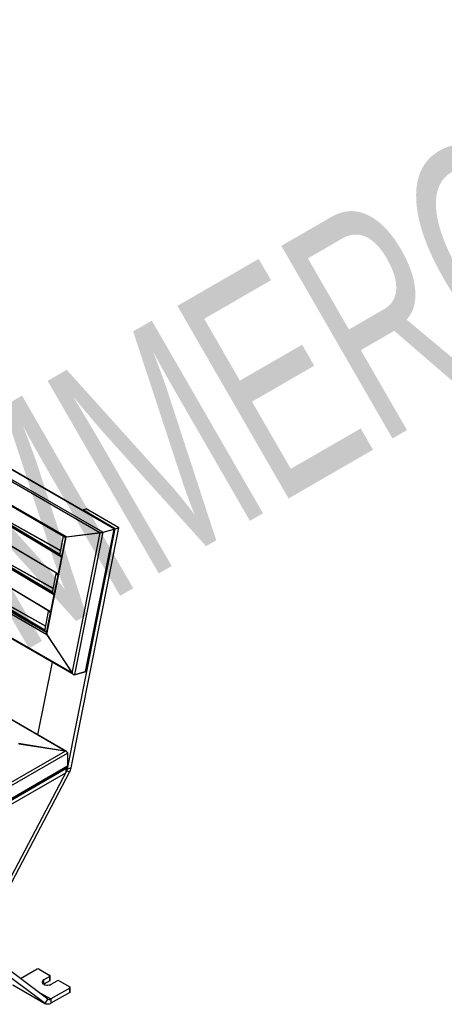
# Model space of a CAD drawing. Header units: millimetres. Extents: x 30 to 8370, y 120 to 5910.
# Tile 7 of 18: x 2913 to 3772, y 1393 to 3384. Entities that reach past the tile are written whole.
import ezdxf

# ---------------------------------------------------------------- set-up
doc = ezdxf.new("R2010")
doc.units = ezdxf.units.MM
doc.header["$LTSCALE"] = 20
doc.layers.add('FORMAT', color=7, linetype='Continuous')
doc.styles.add('SLDTEXTSTYLE0', font='TXT', dxfattribs={"width": 0.605})

msp = doc.modelspace()

# ---------------------------------------------------------------- linework, layer by layer
at = {"color": 7, "linetype": 'Continuous', "lineweight": 25}
for p, q in [((3080.9563889, 2347.4842389), (1383.9001141, 3327.1739731)), ((3104.6797969, 2354.0527204), (1407.6235221, 3333.7424545)), ((3105.0842174, 2354.2429477), (1408.9360727, 3333.4084295)), ((3075.3569403, 2346.5025609), (1384.9003288, 3322.3823905)), ((3007.4146609, 2337.9271772), (1435.7519886, 3245.2287255)), ((1439.0894078, 3241.7817036), (3005.0605469, 2337.7658074)), ((2968.0112882, 2140.2740926), (1396.3486158, 3047.5756409)), ((2966.9548468, 2145.0981341), (1401.9480645, 3048.5573189)), ((1326.0522224, 3038.8388874), (3022.2003672, 2059.6734056)), ((3018.862948, 2063.1204275), (1328.4063365, 3039.0002572)), ((3007.994503, 1904.0391319), (1312.8716041, 2882.612752)), ((3004.3281344, 1905.2540056), (1313.8715228, 2881.1338353)), ((2612.1423193, 2525.1371152), (2995.9962779, 2310.3409648)), ((2612.2239353, 2524.7138921), (2995.9285642, 2310.0013032)), ((2611.7360697, 2489.1316083), (2990.5487727, 2263.4487192)), ((2611.8317574, 2488.7009885), (2990.4821978, 2263.1147696)), ((2688.4382721, 2482.0660418), (2997.4324944, 2297.9784749)), ((2596.9506576, 2448.9335163), (2980.8046161, 2234.1373659)), ((2717.846467, 2465.609869), (2997.6221205, 2298.9296672)), ((2597.0322735, 2448.5102932), (2980.7369024, 2233.7977043)), ((2761.8542082, 2440.9841144), (2994.4192363, 2302.4302934)), ((2994.4380676, 2302.5247541), (2764.7746668, 2439.3498907)), ((2596.5444079, 2412.9280094), (2975.3571109, 2187.2451203)), ((2596.6400956, 2412.4973896), (2975.290536, 2186.9111707)), ((2673.2466103, 2405.8624429), (2982.2408326, 2221.774876)), ((2702.6548052, 2389.4062702), (2982.4304588, 2222.7260683)), ((3040.2382219, 2391.6777441), (3040.4124468, 2392.5518032)), ((3040.4124468, 2392.5518032), (3047.7120296, 2394.5732392)), ((3106.4090797, 2354.452758), (3040.4124468, 2392.5518032)), ((3113.7086625, 2356.474194), (3047.7120296, 2394.5732392)), ((2581.7589958, 2372.7299175), (2965.6129543, 2157.933767)), ((2581.8406117, 2372.3066943), (2965.5452406, 2157.5941054)), ((2746.6625464, 2364.7805155), (2979.2275745, 2226.2266945)), ((2979.2464058, 2226.3211552), (2749.583005, 2363.1462918)), ((3009.6993101, 1869.2749344), (3106.4090797, 2354.452758)), ((3016.998893, 1871.2963703), (3113.7086625, 2356.474194)), ((3046.323887, 2065.6552282), (3103.7673581, 2353.8000865)), ((3047.5105289, 2066.9688052), (3104.7462436, 2354.0715265)), ((3080.9563889, 2347.4842389), (3104.6797969, 2354.0527204)), ((3081.8688277, 2347.7368728), (3103.7673581, 2353.8000865)), ((3106.4090797, 2354.452758), (3113.7086625, 2356.474194)), ((3005.3588409, 2337.7381888), (2966.7368703, 2144.004732)), ((2967.6077036, 2140.8864233), (3006.8754365, 2337.8591186)), ((2994.2863797, 2301.7638653), (3001.834826, 2339.6279765)), ((3075.8961647, 2346.5706195), (3006.8754365, 2337.8591186)), ((3007.4146609, 2337.9271772), (3075.3569403, 2346.5025609)), ((3019.2665326, 2062.5080968), (3075.8961647, 2346.5706195)), ((3024.4253565, 2059.5920145), (3081.8688277, 2347.7368728)), ((2687.4631434, 2313.2026713), (2963.7521477, 2148.5996888)), ((2994.2863797, 2301.7638653), (2997.784546, 2299.744417)), ((2731.4708846, 2288.5769166), (2964.0359127, 2150.0230956)), ((2979.0947179, 2225.5602665), (2986.6905488, 2263.6620659)), ((2986.6905488, 2263.6620659), (2988.6519854, 2264.2051438)), ((2986.6905488, 2263.6620659), (2990.1887151, 2261.6426175)), ((2979.0947179, 2225.5602665), (2982.5928842, 2223.5408181)), ((2963.6656864, 2148.1659863), (2971.498887, 2187.458467)), ((2971.498887, 2187.458467), (2973.4603236, 2188.001545)), ((2971.498887, 2187.458467), (2974.9970533, 2185.4390186)), ((2963.6656864, 2148.1659863), (2967.1638527, 2146.1465379)), ((2967.6077036, 2140.8864233), (3019.2665326, 2062.5080968)), ((2968.0112882, 2140.2740926), (3018.862948, 2063.1204275)), ((2949.7411538, 1937.6680746), (2979.0281199, 2084.5962135)), ((3023.5129178, 2059.3393806), (3047.2363258, 2065.9078621)), ((3024.4253565, 2059.5920145), (3046.323887, 2065.6552282)), ((3005.0689129, 1905.1373759), (2910.2492607, 1920.0659814)), ((2910.9900392, 1919.9493517), (3004.3281344, 1905.2540056)), ((2629.2921663, 1688.2060776), (3005.0689129, 1905.1373759)), ((2630.5043494, 1682.3740603), (3009.5135841, 1901.1714343)), ((3009.5135841, 1902.2601554), (3009.5135841, 1873.9534072)), ((3009.5135841, 1901.1714343), (3009.5135841, 1875.0421283)), ((2630.4907839, 1654.8838786), (3008.2115146, 1872.937415)), ((2630.5043494, 1656.2447543), (3009.5135841, 1875.0421283)), ((3009.6993101, 1869.2749344), (3005.7832674, 1871.5356177)), ((2630.5043494, 1652.9785911), (3006.2137524, 1869.8710128)), ((2630.5043494, 1644.2688224), (3006.2137524, 1861.1612441)), ((2823.2884792, 1513.3381312), (3008.0851887, 1864.8123506)), ((2828.9739406, 1510.8969833), (3013.7706501, 1862.3712027)), ((3006.2137524, 1869.8710128), (3004.5567635, 1870.8275721)), ((3006.2137524, 1869.8710128), (3006.2137524, 1861.1612441)), ((3008.0851887, 1864.8123506), (3006.2137524, 1865.8927077)), ((3013.7706501, 1862.3712027), (3008.0851887, 1864.8123506)), ((3009.6993101, 1869.2749344), (3016.998893, 1871.2963703)), ((2964.5370412, 1394.5178423), (2634.7469901, 1640.9947518)), ((2970.2225026, 1403.5232843), (2640.4324515, 1650.0001938)), ((2948.3042742, 1464.081777), (2914.9543923, 1444.8293)), ((2952.0755104, 1464.081777), (2973.7601183, 1451.5635193)), ((2973.7601183, 1449.386431), (2961.5036008, 1442.310894)), ((2961.5036008, 1433.6025409), (2961.5036008, 1442.310894)), ((2973.7601183, 1440.6766624), (2961.5048269, 1433.6018332)), ((2973.7601183, 1440.6766624), (2973.7601183, 1449.386431)), ((2974.5411669, 1441.7652065), (2974.5411669, 1450.4749752)), ((2976.5885455, 1433.6025409), (2988.845063, 1440.6780778)), ((2992.6162992, 1440.6780778), (3014.3009071, 1428.1598201)), ((2898.5404082, 1432.6168875), (2964.5370412, 1394.5178423)), ((2899.2455313, 1432.1520624), (2965.2421642, 1394.0530171)), ((2949.1873277, 1419.2444525), (2975.907964, 1403.8189575)), ((3014.3009071, 1425.9827318), (2975.907964, 1403.8189575)), ((3014.3009071, 1417.2729632), (2975.907964, 1395.1091889)), ((3014.3009071, 1417.2729632), (3014.3009071, 1425.9827318)), ((3015.0819557, 1418.3615073), (3015.0819557, 1427.071276)), ((2964.5370412, 1394.5178423), (2970.2225026, 1403.5232843)), ((2975.907964, 1403.8189575), (2975.907964, 1395.1091889))]:
    msp.add_line(p, q, dxfattribs=at)
at = {"color": 7, "linetype": 'Continuous', "lineweight": 25, "flags": 128}
for points in [[(2961.5036008, 1442.310894), (2960.0143483, 1441.2328303), (2958.9779843, 1439.9904886), (2958.4464762, 1438.6461651), (2958.4464762, 1437.2672698), (2958.9779843, 1435.9229463), (2960.0143483, 1434.6806046), (2961.5036008, 1433.6025409), (2963.3710643, 1432.7428137), (2965.5230965, 1432.1445335), (2967.8517854, 1431.8377004), (2970.2403609, 1431.8377004), (2972.5690498, 1432.1445335), (2974.721082, 1432.7428137), (2976.5885455, 1433.6025409)], [(2975.907964, 1395.1091889), (2974.3010496, 1394.2806525), (2972.7124215, 1393.6597759), (2971.1601582, 1393.2536246), (2969.661924, 1393.0668204), (2968.2347686, 1393.1014893), (2966.8949328, 1393.3572365), (2965.6576637, 1393.8311519), (2964.5370412, 1394.5178423)]]:
    msp.add_lwpolyline(points, dxfattribs=at)
at = {"color": 7, "linetype": 'Continuous', "lineweight": 25}
for centre, radius, start, end in [((2993.330368, 1872.6723919), 16.7178044, 331.9553232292, 348.2744521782), ((2984.2610088, 1878.0912853), 33.4356087, 331.9553232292, 348.2744521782), ((2950.1898923, 1460.4425475), 4.0987251, 62.6096722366, 117.3903277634), ((2973.3469796, 1450.4749752), 1.1643075, 290.7834207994, 69.2165792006), ((2973.2066148, 1441.8982902), 1.3411714, 294.3746582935, 354.3052007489), ((2990.7306811, 1437.0388483), 4.0987251, 62.6096722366, 117.3903277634), ((3013.8877684, 1427.071276), 1.1643075, 290.7834207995, 69.2165792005), ((3013.7474035, 1418.494591), 1.3411714, 294.3746582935, 354.3052007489), ((2972.8430073, 1407.9442751), 5.1392806, 239.3430186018, 306.6109691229)]:
    msp.add_arc(centre, radius, start, end, dxfattribs=at)
for centre, major_axis, ratio, start_param, end_param in [((3100.9052258, 2353.5763102), (4.1923926, 0.6510288), 0.0576544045, 5.8238992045, 6.3547088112), ((3009.2395385, 2338.432445), (4.1923926, 0.6510288), 0.0576544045, 3.2131161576, 4.2531028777), ((3009.6127528, 2338.6170203), (4.2375738, 0.8054915), 0.0717133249, 3.5810597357, 3.9965526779), ((3077.1818178, 2347.0078287), (4.1923926, 0.6510288), 0.0576544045, 4.2531028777, 5.8238992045), ((3078.6334811, 2347.3285212), (4.2375738, 0.8054915), 0.0717133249, 3.9965526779, 5.5673490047), ((2969.8361657, 2140.7793604), (-3.0355234, 4.1863199), 0.3459064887, 6.1547740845, 7.7255704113), ((2970.3450199, 2141.644325), (-3.1200366, 3.2880554), 0.5788064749, 0.388000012, 1.2719798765), ((3020.6878256, 2063.6256953), (-3.0355234, 4.1863199), 0.3459064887, 1.4423851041, 3.0131814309), ((3022.0038489, 2063.2659985), (-3.1200366, 3.2880554), 0.5788064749, 1.2719798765, 2.8427762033), ((3043.9023794, 2069.3292122), (-3.1200366, 3.2880554), 0.5788064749, 2.8427762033, 3.5295926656), ((3044.4112335, 2070.1941768), (-3.0355234, 4.1863199), 0.3459064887, 3.0131814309, 3.8516533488), ((3004.3281344, 1903.0765635), (5.1699658, -0.9821154), 0.4077195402, 0.0772983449, 1.6480946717), ((3005.0689129, 1901.8712127), (4.3349424, -1.4037699), 0.6992012, 0.2226655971, 1.7934619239), ((3004.3281344, 1874.7698153), (5.1699658, -0.9821154), 0.4077195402, 5.460670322, 6.360483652), ((3005.0689129, 1875.7419067), (4.3349424, -1.4037699), 0.6992012, 5.7203714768, 6.5058509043)]:
    msp.add_ellipse(centre, major_axis=major_axis, ratio=ratio, start_param=start_param, end_param=end_param, dxfattribs=at)

# ---------------------------------------------------------------- texts
at = {"layer": 'FORMAT', "insert": (2208.3603553, 2214.2491423), "char_height": 449.79166667, "attachment_point": 1, "rotation": 30, "style": 'SLDTEXTSTYLE0'}
msp.add_mtext('COMMERCIAL', dxfattribs=at)

doc.saveas('drawing.dxf')
